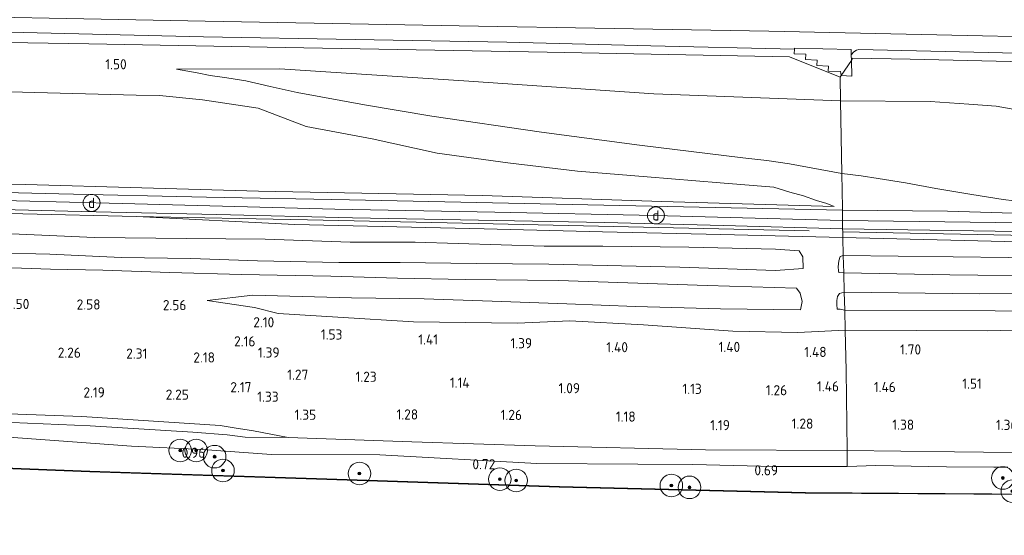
# Model space of a CAD drawing. Extents: x 126429 to 133038, y 413091 to 414846.
# Tile 195 of 256: x 130567 to 130742, y 413182 to 413273. Entities that reach past the tile are written whole.
import ezdxf
from ezdxf.enums import TextEntityAlignment as Align
from ezdxf.lldxf.tags import DXFTag

# ---------------------------------------------------------------- set-up
doc = ezdxf.new("R2010")
doc.units = 0
for name, color, linetype, lineweight in [('B-ME-BC-BETONVORM-GV', 50, 'Continuous', 18), ('B-ME-GR-BOOM-S', 90, 'Continuous', 25), ('B-ME-GR-GRAS-GV', 60, 'Continuous', 13), ('B-ME-GR-MOERAS-GV', 120, 'Continuous', 13), ('B-ME-GW-TALUD_KRUIN-G', 90, 'Continuous', 18), ('B-ME-GW-TALUD_TEEN-G', 90, 'Continuous', 18), ('B-ME-IE-MEUBILAIR_DIJKPAAL-S', 7, 'Continuous', 25), ('B-ME-IE-TERREINAFSCHEIDING_DOORGANG-G', 210, 'Continuous', 18), ('B-ME-IE-TERREINAFSCHEIDING_KUNSTMATIG_HEKWERK-G', 20, 'IE-TERREINAFSCHEIDING-KUNSTMATIG', 18), ('B-ME-OB-BESCHOEIING-GV', 7, 'Continuous', 18), ('B-ME-OB-OEVERVOORZIENING-G', 7, 'Continuous', 18), ('B-ME-OG-HOOGTEPUNT-S', 7, 'Continuous', 25), ('B-ME-OG-WATER_KANAAL-GV', 120, 'Continuous', 18), ('B-ME-VH-VERHARDING_ASFALT-GV', 252, 'Continuous', 18), ('B-ME-VH-VERHARDING_HALFVERHARDING-GV', 252, 'Continuous', 18), ('B-ME-WH-WINTERBED-G', 150, 'WH-WINTERBED', 18)]:
    doc.layers.add(name, color=color, linetype=linetype, lineweight=lineweight)
doc.styles.add('NLCS-ISO', font='NLCS-ISO.ttf')
doc.styles.add('NLCS-ISO-ANNOTATIVE-T18', font='NLCS-ISO.ttf', dxfattribs={"height": 1.8})
doc.styles.get("Standard").update_dxf_attribs({"font": 'arial.ttf'})
doc.linetypes.add('IE-TERREINAFSCHEIDING-KUNSTMATIG', pattern='A,4,[82,NLCS.SHX,S=0.75,R=90,X=0,Y=0],4,-2', length=10)
tags = doc.linetypes.add('WH-WINTERBED', pattern='A,6,-3.5,["WB",Standard,S=1.8,R=0,X=-1.5,Y=-0.9],-3.5,6,-3.5,6,-3.5,6,-3.5,6,-3.5', length=51).pattern_tags.tags
tags[6] = DXFTag(74, 10)

# ---------------------------------------------------------------- blocks, each defined once
blk = doc.blocks.new('SAL-HOOGTELABEL-SO')
at = {"color": 0, "linetype": 'ByBlock', "lineweight": -2, "style": 'NLCS-ISO-ANNOTATIVE-T18'}
blk.add_attdef('HOOGTE', text='', height=1.8, dxfattribs=at).set_placement((2.79, 0), align=Align.RIGHT)
blk = doc.blocks.new('SGR-BOOM_01-SO')
at = {"linetype": 'ByBlock', "lineweight": 18}
h = blk.add_hatch(color=0, dxfattribs=at)
h.dxf.hatch_style = 1
edge = h.paths.add_edge_path()
edge.add_arc((0, 0), 0.25, 0, 360)
at = {"color": 0, "linetype": 'ByBlock', "lineweight": 18}
for radius in [2, 0.25]:
    blk.add_circle((0, 0), radius, dxfattribs=at)
blk = doc.blocks.new('SIE-DIJKPAAL-SO')
at = {"color": 0, "linetype": 'ByBlock', "lineweight": 18}
blk.add_circle((0, 0), 1.5, dxfattribs=at)
at = {"color": 0, "linetype": 'ByBlock', "lineweight": 18, "style": 'NLCS-ISO'}
blk.add_text('d', height=1.8, dxfattribs=at).set_placement((0, 0), align=Align.MIDDLE_CENTER)

msp = doc.modelspace()

# ---------------------------------------------------------------- linework, layer by layer
at = {"layer": 'B-ME-BC-BETONVORM-GV'}
for points in [[(130714.645, 413266.191, 1.383), (130712.81, 413263.506, 1.713), (130712.718, 413264.242, 1.627), (130710.518, 413264.293, 1.627), (130710.581, 413265.178, 1.553), (130708.525, 413265.262, 1.555), (130708.572, 413266.219, 1.471), (130706.518, 413266.327, 1.449), (130706.542, 413267.286, 1.317), (130704.484, 413267.347, 1.315), (130704.542, 413268.154, 1.151), (130704.563, 413268.363, 1.151), (130714.6, 413268.107, 1.153), (130714.581, 413267.195, 1.153)], [(130714.645, 413266.191, 1.383), (130714.704, 413263.403, 1.701), (130712.81, 413263.506, 1.713)]]:
    msp.add_polyline3d(points, close=True, dxfattribs=at)
at = {"layer": 'B-ME-GR-GRAS-GV'}
for points in [[(130754.047, 413270.171, 1.017), (130727.037, 413270.774, 1.026), (130700.027, 413271.377, 1.035), (130672.57, 413271.848, 1.035), (130645.114, 413272.319, 1.035), (130622.577, 413272.73, 1.037), (130600.041, 413273.141, 1.039), (130575.483, 413273.616, 1.065)], [(130550.484, 413269.603, 1.203), (130579.443, 413269.103, 1.292), (130614.237, 413268.465, 1.382), (130637.464, 413268.044, 1.381), (130660.692, 413267.624, 1.38), (130682.185, 413267.221, 1.379), (130703.679, 413266.818, 1.378), (130712.616, 413263.222, 1.748), (130712.694, 413259.033, 2.437), (130679.628, 413260.271, 2.073), (130645.904, 413262.564, 1.723), (130613.302, 413264.677, 1.638), (130594.956, 413264.643, 1.634), (130598.644, 413263.977, 1.796), (130600.945, 413263.517, 1.862), (130603.884, 413263.112, 1.956), (130607.276, 413262.545, 2.126), (130611.615, 413261.581, 2.294), (130616.366, 413260.507, 2.506), (130628.303, 413258.33, 3.082), (130640.233, 413256.317, 3.56), (130659.682, 413253.476, 4.202), (130677.045, 413251.143, 4.77), (130695.383, 413248.926, 5.166), (130699.63, 413248.463, 5.302), (130703.652, 413247.858, 5.474), (130712.936, 413246.128, 5.782), (130713.03, 413240.01, 6.093), (130713.036, 413239.613, 6.093), (130682.033, 413240.265, 6.047), (130651.031, 413240.918, 6.001), (130625.679, 413241.441, 6.052), (130600.327, 413241.964, 6.103), (130574.104, 413242.559, 6.106), (130547.881, 413243.154, 6.109)], [(130749.921, 413256.373, 1.883), (130740.32, 413258.06, 1.962), (130735.486, 413258.435, 1.88), (130728.574, 413258.881, 2.034), (130712.694, 413259.033, 2.437), (130712.616, 413263.222, 1.748), (130712.81, 413263.506, 1.713), (130714.704, 413263.403, 1.701), (130714.645, 413266.191, 1.383), (130714.916, 413266.586, 1.334), (130725.08, 413266.392, 1.334), (130758.033, 413265.663, 1.306)], [(130548.03, 413244.669, 6.024), (130568.231, 413244.182, 6.017), (130588.862, 413243.593, 6.013), (130609.493, 413243.005, 6.009), (130649.151, 413242.22, 5.979), (130681.021, 413241.188, 5.979), (130711.59, 413240.284, 6.041), (130710.258, 413240.813, 5.897), (130708.459, 413241.364, 5.801), (130706.121, 413242.156, 5.693), (130703.724, 413242.836, 5.579), (130700.877, 413243.701, 5.361), (130691.399, 413244.494, 5.1), (130678.409, 413245.531, 4.751), (130666.101, 413246.568, 4.528), (130653.75, 413248.018, 4.226), (130641.186, 413249.754, 3.842), (130629.687, 413252.271, 3.574), (130617.988, 413254.457, 3.206), (130609.461, 413257.735, 2.498), (130599.585, 413259.182, 2.216), (130591.981, 413259.981, 1.91), (130587.842, 413260.032, 1.664), (130549.639, 413261.012, 1.629)], [(130747.382, 413240.812, 5.968), (130741.543, 413241.548, 5.986), (130735.996, 413242.395, 5.994), (130729.627, 413243.465, 5.996), (130724.214, 413244.487, 5.98), (130719.386, 413245.241, 5.922), (130716.358, 413245.701, 5.874), (130712.936, 413246.128, 5.782), (130712.694, 413259.033, 2.437), (130728.574, 413258.881, 2.034), (130735.486, 413258.435, 1.88), (130740.32, 413258.06, 1.962), (130749.921, 413256.373, 1.883)], [(130760.785, 413238.575, 5.901), (130731.668, 413239.455, 6.107), (130713.036, 413239.613, 6.093), (130713.03, 413240.01, 6.093), (130712.936, 413246.128, 5.782), (130716.358, 413245.701, 5.874), (130719.386, 413245.241, 5.922), (130724.214, 413244.487, 5.98), (130729.627, 413243.465, 5.996), (130735.996, 413242.395, 5.994), (130741.543, 413241.548, 5.986), (130747.382, 413240.812, 5.968)], [(130547.519, 413239.483, 6.085), (130567.714, 413239.008, 6.129), (130587.909, 413238.534, 6.173), (130615.965, 413237.125, 6.141), (130649.521, 413236.304, 6.057), (130670.502, 413235.822, 6.04), (130691.484, 413235.34, 6.023), (130713.109, 413234.798, 6.021), (130713.192, 413231.585, 4.852), (130712.64, 413231.451, 4.832), (130712.4, 413230.677, 4.798), (130712.316, 413229.583, 4.772), (130712.364, 413228.875, 4.74), (130712.381, 413228.568, 4.722), (130713.275, 413228.549, 4.722), (130713.368, 413225.107, 3.41), (130712.518, 413224.842, 3.406), (130712.189, 413224.358, 3.39), (130712.073, 413223.642, 3.342), (130712.048, 413222.917, 3.186), (130712.131, 413222.088, 3.058), (130712.647, 413222.084, 3.062), (130713.454, 413221.935, 3.074), (130713.51, 413218.39, 2.089), (130705.111, 413217.924, 2.214), (130693.593, 413218.188, 2.139), (130677.804, 413219.29, 2.064), (130664.715, 413220.019, 2.114), (130655.447, 413219.578, 2.151), (130636.999, 413219.83, 2.063), (130623.581, 413220.648, 2.188), (130613.03, 413221.299, 2.226), (130608.788, 413222.368, 2.513), (130600.42, 413223.65, 2.674), (130608.501, 413224.548, 3.114), (130626.033, 413224.079, 3.164), (130638.911, 413223.892, 3.239), (130650.929, 413223.503, 3.339), (130664.194, 413223.051, 3.176), (130676.338, 413222.576, 3.164), (130691.452, 413222.169, 3.139), (130705.612, 413221.983, 3.039), (130705.905, 413223.452, 3.414), (130705.524, 413224.941, 3.551), (130704.918, 413225.782, 3.564), (130689.063, 413226.258, 3.614), (130662.704, 413227.148, 3.489), (130646.178, 413227.367, 3.576), (130634.166, 413227.609, 3.564), (130622.322, 413227.963, 3.676), (130606.511, 413228.216, 3.551), (130593.806, 413228.559, 3.639), (130581.915, 413229.029, 3.614), (130572.613, 413229.201, 3.414), (130557.245, 413229.724, 3.401)], [(130563.027, 413235.537, 4.838), (130580.465, 413234.795, 4.838), (130596.779, 413234.615, 4.838), (130610.721, 413234.49, 4.938), (130625.798, 413233.994, 4.951), (130637.296, 413233.95, 5.013), (130660.163, 413233.259, 4.814), (130670.548, 413233.268, 5.026), (130685.837, 413233.087, 5.001), (130701.168, 413232.699, 5.076), (130705.386, 413232.403, 5.076), (130706.013, 413231.345, 4.901), (130706.102, 413229.325, 4.901), (130701.19, 413228.945, 4.789), (130684.206, 413229.529, 4.839), (130660.992, 413230.062, 4.714), (130648.09, 413230.206, 4.714), (130634.624, 413230.339, 4.701), (130623.732, 413230.387, 4.626), (130609.314, 413230.635, 4.576), (130597.539, 413231.069, 4.539), (130585.172, 413231.225, 4.551), (130572.547, 413231.827, 4.514), (130562.581, 413232.09, 4.526)], [(130562.581, 413232.09, 4.526), (130572.547, 413231.827, 4.514), (130585.172, 413231.225, 4.551), (130597.539, 413231.069, 4.539), (130609.314, 413230.635, 4.576), (130623.732, 413230.387, 4.626), (130634.624, 413230.339, 4.701), (130648.09, 413230.206, 4.714), (130660.992, 413230.062, 4.714), (130684.206, 413229.529, 4.839), (130701.19, 413228.945, 4.789), (130706.102, 413229.325, 4.901), (130706.013, 413231.345, 4.901), (130705.386, 413232.403, 5.076), (130701.168, 413232.699, 5.076), (130685.837, 413233.087, 5.001), (130670.548, 413233.268, 5.026), (130660.163, 413233.259, 4.814), (130637.296, 413233.95, 5.013), (130625.798, 413233.994, 4.951), (130610.721, 413234.49, 4.938), (130596.779, 413234.615, 4.838), (130580.465, 413234.795, 4.838), (130563.027, 413235.537, 4.838)], [(130557.245, 413229.724, 3.401), (130572.613, 413229.201, 3.414), (130581.915, 413229.029, 3.614), (130593.806, 413228.559, 3.639), (130606.511, 413228.216, 3.551), (130622.322, 413227.963, 3.676), (130634.166, 413227.609, 3.564), (130646.178, 413227.367, 3.576), (130662.704, 413227.148, 3.489), (130689.063, 413226.258, 3.614), (130704.918, 413225.782, 3.564), (130705.524, 413224.941, 3.551), (130705.905, 413223.452, 3.414), (130705.612, 413221.983, 3.039), (130691.452, 413222.169, 3.139), (130676.338, 413222.576, 3.164), (130664.194, 413223.051, 3.176), (130650.929, 413223.503, 3.339), (130638.911, 413223.892, 3.239), (130626.033, 413224.079, 3.164), (130608.501, 413224.548, 3.114), (130600.42, 413223.65, 2.674), (130608.788, 413222.368, 2.513), (130613.03, 413221.299, 2.226), (130623.581, 413220.648, 2.188), (130636.999, 413219.83, 2.063), (130655.447, 413219.578, 2.151), (130664.715, 413220.019, 2.114), (130677.804, 413219.29, 2.064), (130693.593, 413218.188, 2.139), (130705.111, 413217.924, 2.214), (130713.51, 413218.39, 2.089), (130713.713, 413211.201, 1.299), (130713.903, 413197.043, 1.344), (130688.762, 413197.13, 1.161), (130658.574, 413197.856, 1.303), (130636.679, 413198.592, 1.336), (130614.785, 413199.328, 1.369), (130608.612, 413200.495, 1.387), (130605.177, 413201.074, 2.029), (130602.747, 413201.486, 1.968), (130578.176, 413203.047, 2.078), (130544.058, 413204.32, 1.886)], [(130743.186, 413196.664, 1.402), (130732.902, 413196.802, 1.388), (130713.903, 413197.043, 1.344), (130713.713, 413211.201, 1.299), (130713.51, 413218.39, 2.089), (130738.852, 413218.257, 2.276), (130765.008, 413218.968, 2.276)], [(130742.347, 413194.089, 0.877), (130739.874, 413194.103, 0.891), (130731.52, 413194.149, 0.939), (130718.993, 413194.358, 0.889), (130713.881, 413194.183, 0.914), (130713.903, 413197.043, 1.344), (130732.902, 413196.802, 1.388), (130743.186, 413196.664, 1.402)]]:
    msp.add_polyline3d(points, dxfattribs=at)
for points in [[(130712.81, 413263.506, 1.713), (130712.616, 413263.222, 1.748), (130703.679, 413266.818, 1.378), (130682.185, 413267.221, 1.379), (130660.692, 413267.624, 1.38), (130637.464, 413268.044, 1.381), (130614.237, 413268.465, 1.382), (130579.443, 413269.103, 1.292), (130550.484, 413269.603, 1.203), (130550.676, 413271.554, 1.091), (130575.211, 413270.971, 1.092), (130599.747, 413270.389, 1.093), (130626.65, 413269.902, 1.103), (130653.554, 413269.415, 1.113), (130679.048, 413268.784, 1.132), (130704.542, 413268.154, 1.151), (130704.484, 413267.347, 1.315), (130706.542, 413267.286, 1.317), (130706.518, 413266.327, 1.449), (130708.572, 413266.219, 1.471), (130708.525, 413265.262, 1.555), (130710.581, 413265.178, 1.553), (130710.518, 413264.293, 1.627), (130712.718, 413264.242, 1.627)], [(130780.168, 413266.744, 1.109), (130808.682, 413266.17, 1.091), (130834.467, 413265.64, 1.026), (130860.253, 413265.111, 0.961), (130883.605, 413264.772, 0.97), (130906.958, 413264.433, 0.979), (130929.946, 413264.183, 1.052), (130929.718, 413262.638, 1.304), (130904.88, 413262.899, 1.258), (130880.042, 413263.161, 1.212), (130857.842, 413263.539, 1.255), (130835.642, 413263.918, 1.298), (130813.314, 413264.426, 1.288), (130790.987, 413264.934, 1.278), (130758.033, 413265.663, 1.306), (130725.08, 413266.392, 1.334), (130714.916, 413266.586, 1.334), (130714.645, 413266.191, 1.383), (130714.581, 413267.195, 1.153), (130715.08, 413267.732, 1.153), (130715.53, 413268.017, 1.153), (130715.983, 413268.09, 1.153), (130751.655, 413267.319, 1.127)], [(130712.694, 413259.033, 2.437), (130712.936, 413246.128, 5.782), (130703.652, 413247.858, 5.474), (130699.63, 413248.463, 5.302), (130695.383, 413248.926, 5.166), (130677.045, 413251.143, 4.77), (130659.682, 413253.476, 4.202), (130640.233, 413256.317, 3.56), (130628.303, 413258.33, 3.082), (130616.366, 413260.507, 2.506), (130611.615, 413261.581, 2.294), (130607.276, 413262.545, 2.126), (130603.884, 413263.112, 1.956), (130600.945, 413263.517, 1.862), (130598.644, 413263.977, 1.796), (130594.956, 413264.643, 1.634), (130613.302, 413264.677, 1.638), (130645.904, 413262.564, 1.723), (130679.628, 413260.271, 2.073)], [(130710.258, 413240.813, 5.897), (130711.59, 413240.284, 6.041), (130681.021, 413241.188, 5.979), (130649.151, 413242.22, 5.979), (130609.493, 413243.005, 6.009), (130588.862, 413243.593, 6.013), (130568.231, 413244.182, 6.017), (130548.03, 413244.669, 6.024), (130549.639, 413261.012, 1.629), (130587.842, 413260.032, 1.664), (130591.981, 413259.981, 1.91), (130599.585, 413259.182, 2.216), (130609.461, 413257.735, 2.498), (130617.988, 413254.457, 3.206), (130629.687, 413252.271, 3.574), (130641.186, 413249.754, 3.842), (130653.75, 413248.018, 4.226), (130666.101, 413246.568, 4.528), (130678.409, 413245.531, 4.751), (130691.399, 413244.494, 5.1), (130700.877, 413243.701, 5.361), (130703.724, 413242.836, 5.579), (130706.121, 413242.156, 5.693), (130708.459, 413241.364, 5.801)], [(130713.093, 413235.822, 6.014), (130713.109, 413234.798, 6.021), (130691.484, 413235.34, 6.023), (130670.502, 413235.822, 6.04), (130649.521, 413236.304, 6.057), (130615.965, 413237.125, 6.141), (130587.909, 413238.534, 6.173), (130567.714, 413239.008, 6.129), (130547.519, 413239.483, 6.085), (130547.587, 413240.17, 6.032), (130578.067, 413239.41, 6.076), (130602.125, 413238.85, 6.04), (130626.184, 413238.29, 6.004), (130648.509, 413237.875, 5.996), (130670.834, 413237.461, 5.988), (130691.96, 413236.894, 6.003), (130713.086, 413236.328, 6.018)], [(130904.218, 413235.694, 6.206), (130882.615, 413235.217, 6.206), (130859.495, 413234.946, 6.195), (130836.376, 413234.676, 6.184), (130816.369, 413234.687, 6.179), (130796.362, 413234.699, 6.174), (130774.082, 413234.862, 6.113), (130751.803, 413235.026, 6.052), (130713.093, 413235.822, 6.014), (130713.086, 413236.328, 6.018), (130740.129, 413235.897, 5.994), (130767.173, 413235.466, 5.97), (130789.471, 413235.382, 6.01), (130811.77, 413235.299, 6.05), (130833.158, 413235.375, 6.08), (130854.546, 413235.452, 6.11), (130894.174, 413236.03, 6.118), (130925.919, 413236.84, 6.11), (130925.821, 413236.172, 6.206)], [(130925.635, 413234.912, 6.208), (130905.446, 413234.628, 6.135), (130885.258, 413234.344, 6.061), (130863.513, 413233.974, 6.057), (130841.768, 413233.605, 6.053), (130817.813, 413233.545, 6.051), (130793.858, 413233.486, 6.049), (130771.43, 413233.687, 6.047), (130749.002, 413233.888, 6.045), (130713.109, 413234.798, 6.021), (130713.093, 413235.822, 6.014), (130751.803, 413235.026, 6.052), (130774.082, 413234.862, 6.113), (130796.362, 413234.699, 6.174), (130816.369, 413234.687, 6.179), (130836.376, 413234.676, 6.184), (130859.495, 413234.946, 6.195), (130882.615, 413235.217, 6.206), (130904.218, 413235.694, 6.206), (130925.821, 413236.172, 6.206)], [(130925.635, 413234.912, 6.208), (130925.139, 413231.961, 4.934), (130895.467, 413231.205, 4.67), (130864.605, 413230.535, 4.854), (130826.598, 413230.69, 4.856), (130787.932, 413230.576, 4.793), (130752.186, 413231.138, 4.656), (130713.192, 413231.585, 4.852), (130713.109, 413234.798, 6.021), (130749.002, 413233.888, 6.045), (130771.43, 413233.687, 6.047), (130793.858, 413233.486, 6.049), (130817.813, 413233.545, 6.051), (130841.768, 413233.605, 6.053), (130863.513, 413233.974, 6.057), (130885.258, 413234.344, 6.061), (130905.446, 413234.628, 6.135)], [(130925.139, 413231.961, 4.934), (130924.562, 413228.045, 4.536), (130885.4, 413227.429, 4.367), (130856.093, 413226.936, 4.472), (130827.465, 413227.108, 4.26), (130807.574, 413227.263, 4.211), (130781.678, 413227.477, 4.51), (130751.892, 413227.912, 4.542), (130732.096, 413228.161, 4.748), (130713.275, 413228.549, 4.722), (130713.192, 413231.585, 4.852), (130752.186, 413231.138, 4.656), (130787.932, 413230.576, 4.793), (130826.598, 413230.69, 4.856), (130864.605, 413230.535, 4.854), (130895.467, 413231.205, 4.67)], [(130713.192, 413231.585, 4.852), (130713.275, 413228.549, 4.722), (130712.381, 413228.568, 4.722), (130712.364, 413228.875, 4.74), (130712.316, 413229.583, 4.772), (130712.4, 413230.677, 4.798), (130712.64, 413231.451, 4.832)], [(130827.465, 413227.108, 4.26), (130856.093, 413226.936, 4.472), (130885.4, 413227.429, 4.367), (130924.562, 413228.045, 4.536), (130924.338, 413225.69, 3.473), (130910.463, 413225.496, 3.556), (130881.199, 413225.358, 3.602), (130853.429, 413225.144, 3.534), (130819.539, 413224.943, 3.508), (130798.703, 413225, 3.49), (130777.868, 413225.057, 3.472), (130757.566, 413224.933, 3.457), (130737.264, 413224.809, 3.442), (130713.368, 413225.107, 3.41), (130713.275, 413228.549, 4.722), (130732.096, 413228.161, 4.748), (130751.892, 413227.912, 4.542), (130781.678, 413227.477, 4.51), (130807.574, 413227.263, 4.211)], [(130713.368, 413225.107, 3.41), (130713.454, 413221.935, 3.074), (130712.647, 413222.084, 3.062), (130712.131, 413222.088, 3.058), (130712.048, 413222.917, 3.186), (130712.073, 413223.642, 3.342), (130712.189, 413224.358, 3.39), (130712.518, 413224.842, 3.406)], [(130924.338, 413225.69, 3.473), (130923.688, 413221.568, 3.104), (130902.005, 413221.071, 3.205), (130879.678, 413220.972, 3.105), (130846.702, 413220.499, 2.982), (130813.885, 413220.697, 2.934), (130789.876, 413221.055, 3.008), (130766.128, 413221.341, 3.12), (130740.141, 413221.764, 3.178), (130713.454, 413221.935, 3.074), (130713.368, 413225.107, 3.41), (130737.264, 413224.809, 3.442), (130757.566, 413224.933, 3.457), (130777.868, 413225.057, 3.472), (130798.703, 413225, 3.49), (130819.539, 413224.943, 3.508), (130853.429, 413225.144, 3.534), (130881.199, 413225.358, 3.602), (130910.463, 413225.496, 3.556)], [(130813.885, 413220.697, 2.934), (130846.702, 413220.499, 2.982), (130879.678, 413220.972, 3.105), (130902.005, 413221.071, 3.205), (130923.688, 413221.568, 3.104), (130923.114, 413218.5, 2.264), (130908.763, 413218.085, 2.114), (130891.839, 413218.132, 2.289), (130872.549, 413217.862, 2.139), (130859.295, 413218.285, 2.114), (130841.447, 413218.313, 2.151), (130823.467, 413218.616, 2.176), (130790.8, 413218.258, 2.039), (130765.008, 413218.968, 2.276), (130738.852, 413218.257, 2.276), (130713.51, 413218.39, 2.089), (130713.454, 413221.935, 3.074), (130740.141, 413221.764, 3.178), (130766.128, 413221.341, 3.12), (130789.876, 413221.055, 3.008)], [(130608.612, 413200.495, 1.387), (130614.785, 413199.328, 1.369), (130607.167, 413199.378, 1.458), (130603.975, 413199.818, 1.82), (130597.86, 413200.259, 1.933), (130579.697, 413201.387, 1.895), (130562.956, 413202.098, 1.933), (130551.995, 413202.12, 1.77), (130543.858, 413202.425, 1.733), (130544.058, 413204.32, 1.886), (130578.176, 413203.047, 2.078), (130602.747, 413201.486, 1.968), (130605.177, 413201.074, 2.029)], [(130713.903, 413197.043, 1.344), (130713.881, 413194.183, 0.914), (130700.942, 413194.215, 0.814), (130686.5, 413194.577, 0.827), (130676.794, 413194.614, 0.814), (130658.876, 413194.704, 0.839), (130631.001, 413196.261, 1.039), (130611.808, 413196.352, 0.964), (130599.604, 413197.213, 1.077), (130586.974, 413197.798, 1.247), (130563.625, 413199.488, 1.314), (130543.658, 413200.256, 1.15), (130543.858, 413202.425, 1.733), (130551.995, 413202.12, 1.77), (130562.956, 413202.098, 1.933), (130579.697, 413201.387, 1.895), (130597.86, 413200.259, 1.933), (130603.975, 413199.818, 1.82), (130607.167, 413199.378, 1.458), (130614.785, 413199.328, 1.369), (130636.679, 413198.592, 1.336), (130658.574, 413197.856, 1.303), (130688.762, 413197.13, 1.161)]]:
    msp.add_polyline3d(points, close=True, dxfattribs=at)
at = {"layer": 'B-ME-GR-MOERAS-GV'}
msp.add_polyline3d([(130746.361, 413189.312, 0.737), (130739.562, 413189.3575, 0.737), (130706.488, 413189.579, 0.733), (130662.871, 413190.658, 0.713), (130621.627, 413192.021, 0.713), (130586.7856, 413193.1362, 0.7462), (130579.608, 413193.366, 0.753), (130543.1147, 413194.767, 0.709), (130543.658, 413200.256, 1.15), (130563.625, 413199.488, 1.314), (130586.974, 413197.798, 1.247), (130599.604, 413197.213, 1.077), (130611.808, 413196.352, 0.964), (130631.001, 413196.261, 1.039), (130658.876, 413194.704, 0.839), (130676.794, 413194.614, 0.814), (130686.5, 413194.577, 0.827), (130700.942, 413194.215, 0.814), (130713.881, 413194.183, 0.914), (130718.993, 413194.358, 0.889), (130731.52, 413194.149, 0.939), (130739.874, 413194.103, 0.891), (130742.347, 413194.089, 0.877)], dxfattribs=at)
at = {"layer": 'B-ME-GW-TALUD_KRUIN-G'}
for points in [[(130594.956, 413264.643, 1.634), (130598.644, 413263.977, 1.796), (130600.945, 413263.517, 1.862), (130603.884, 413263.112, 1.956), (130607.276, 413262.545, 2.126), (130611.615, 413261.581, 2.294), (130616.366, 413260.507, 2.506), (130628.303, 413258.33, 3.082), (130640.233, 413256.317, 3.56), (130659.682, 413253.476, 4.202), (130677.045, 413251.143, 4.77), (130695.383, 413248.926, 5.166), (130699.63, 413248.463, 5.302), (130703.652, 413247.858, 5.474), (130712.936, 413246.128, 5.782), (130716.358, 413245.701, 5.874), (130719.386, 413245.241, 5.922), (130724.214, 413244.487, 5.98), (130729.627, 413243.465, 5.996), (130735.996, 413242.395, 5.994), (130741.543, 413241.548, 5.986), (130747.382, 413240.812, 5.968)], [(130711.59, 413240.284, 6.041), (130681.021, 413241.188, 5.979), (130649.151, 413242.22, 5.979), (130609.493, 413243.005, 6.009), (130588.862, 413243.593, 6.013), (130568.231, 413244.182, 6.017), (130548.03, 413244.669, 6.024)], [(130587.909, 413238.534, 6.173), (130567.714, 413239.008, 6.129), (130547.519, 413239.483, 6.085)], [(130925.635, 413234.912, 6.208), (130905.446, 413234.628, 6.135), (130885.258, 413234.344, 6.061), (130863.513, 413233.974, 6.057), (130841.768, 413233.605, 6.053), (130817.813, 413233.545, 6.051), (130793.858, 413233.486, 6.049), (130771.43, 413233.687, 6.047), (130749.002, 413233.888, 6.045), (130713.109, 413234.798, 6.021), (130691.484, 413235.34, 6.023), (130670.502, 413235.822, 6.04), (130649.521, 413236.304, 6.057), (130615.965, 413237.125, 6.141), (130587.909, 413238.534, 6.173)], [(130546.847, 413232.808, 4.614), (130551.201, 413232.515, 4.726), (130562.581, 413232.09, 4.526), (130572.547, 413231.827, 4.514), (130585.172, 413231.225, 4.551), (130597.539, 413231.069, 4.539), (130609.314, 413230.635, 4.576), (130623.732, 413230.387, 4.626), (130634.624, 413230.339, 4.701), (130648.09, 413230.206, 4.714), (130660.992, 413230.062, 4.714), (130684.206, 413229.529, 4.839), (130701.19, 413228.945, 4.789), (130706.102, 413229.325, 4.901)], [(130924.562, 413228.045, 4.536), (130885.4, 413227.429, 4.367), (130856.093, 413226.936, 4.472), (130827.465, 413227.108, 4.26), (130807.574, 413227.263, 4.211), (130781.678, 413227.477, 4.51), (130751.892, 413227.912, 4.542), (130732.096, 413228.161, 4.748), (130713.275, 413228.549, 4.722), (130712.381, 413228.568, 4.722)], [(130600.42, 413223.65, 2.674), (130608.501, 413224.548, 3.114), (130626.033, 413224.079, 3.164), (130638.911, 413223.892, 3.239), (130650.929, 413223.503, 3.339), (130664.194, 413223.051, 3.176), (130676.338, 413222.576, 3.164), (130691.452, 413222.169, 3.139), (130705.612, 413221.983, 3.039)], [(130712.131, 413222.088, 3.058), (130712.647, 413222.084, 3.062), (130713.454, 413221.935, 3.074), (130740.141, 413221.764, 3.178), (130766.128, 413221.341, 3.12), (130789.876, 413221.055, 3.008), (130813.885, 413220.697, 2.934), (130846.702, 413220.499, 2.982), (130879.678, 413220.972, 3.105), (130902.005, 413221.071, 3.205), (130923.688, 413221.568, 3.104)], [(130614.785, 413199.328, 1.369), (130607.167, 413199.378, 1.458), (130603.975, 413199.818, 1.82), (130597.86, 413200.259, 1.933), (130579.697, 413201.387, 1.895), (130562.956, 413202.098, 1.933), (130551.995, 413202.12, 1.77), (130543.858, 413202.425, 1.733)], [(130743.186, 413196.664, 1.402), (130732.902, 413196.802, 1.388), (130713.903, 413197.043, 1.344), (130688.762, 413197.13, 1.161), (130658.574, 413197.856, 1.303), (130636.679, 413198.592, 1.336), (130614.785, 413199.328, 1.369)]]:
    msp.add_polyline3d(points, dxfattribs=at)
at = {"layer": 'B-ME-GW-TALUD_TEEN-G'}
for points in [[(130714.645, 413266.191, 1.383), (130714.916, 413266.586, 1.334)], [(130928.891, 413255.755, 1.71), (130893.537, 413255.588, 1.714), (130860.131, 413255.535, 1.698), (130838.825, 413255.849, 1.649), (130816.199, 413256.32, 1.6), (130795.403, 413256.647, 1.574), (130775.75, 413256.077, 1.786), (130749.921, 413256.373, 1.883), (130740.32, 413258.06, 1.962), (130735.486, 413258.435, 1.88), (130728.574, 413258.881, 2.034), (130712.694, 413259.033, 2.437), (130679.628, 413260.271, 2.073), (130645.904, 413262.564, 1.723), (130613.302, 413264.677, 1.638), (130594.956, 413264.643, 1.634)], [(130711.59, 413240.284, 6.041), (130710.258, 413240.813, 5.897), (130708.459, 413241.364, 5.801), (130706.121, 413242.156, 5.693), (130703.724, 413242.836, 5.579), (130700.877, 413243.701, 5.361), (130691.399, 413244.494, 5.1), (130678.409, 413245.531, 4.751), (130666.101, 413246.568, 4.528), (130653.75, 413248.018, 4.226), (130641.186, 413249.754, 3.842), (130629.687, 413252.271, 3.574), (130617.988, 413254.457, 3.206), (130609.461, 413257.735, 2.498), (130599.585, 413259.182, 2.216), (130591.981, 413259.981, 1.91), (130587.842, 413260.032, 1.664), (130549.639, 413261.012, 1.629)], [(130547.093, 413235.929, 4.813), (130563.027, 413235.537, 4.838), (130580.465, 413234.795, 4.838), (130596.779, 413234.615, 4.838), (130610.721, 413234.49, 4.938), (130625.798, 413233.994, 4.951), (130637.296, 413233.95, 5.013), (130660.163, 413233.259, 4.814), (130670.548, 413233.268, 5.026), (130685.837, 413233.087, 5.001), (130701.168, 413232.699, 5.076), (130705.386, 413232.403, 5.076), (130706.013, 413231.345, 4.901), (130706.102, 413229.325, 4.901)], [(130925.139, 413231.961, 4.934), (130895.467, 413231.205, 4.67), (130864.605, 413230.535, 4.854), (130826.598, 413230.69, 4.856), (130787.932, 413230.576, 4.793), (130752.186, 413231.138, 4.656), (130713.192, 413231.585, 4.852), (130712.64, 413231.451, 4.832), (130712.4, 413230.677, 4.798), (130712.316, 413229.583, 4.772), (130712.364, 413228.875, 4.74), (130712.381, 413228.568, 4.722)], [(130546.615, 413230.406, 3.526), (130557.245, 413229.724, 3.401), (130572.613, 413229.201, 3.414), (130581.915, 413229.029, 3.614), (130593.806, 413228.559, 3.639), (130606.511, 413228.216, 3.551), (130622.322, 413227.963, 3.676), (130634.166, 413227.609, 3.564), (130646.178, 413227.367, 3.576), (130662.704, 413227.148, 3.489), (130689.063, 413226.258, 3.614), (130704.918, 413225.782, 3.564), (130705.524, 413224.941, 3.551), (130705.905, 413223.452, 3.414), (130705.612, 413221.983, 3.039)], [(130924.338, 413225.69, 3.473), (130910.463, 413225.496, 3.556), (130881.199, 413225.358, 3.602), (130853.429, 413225.144, 3.534), (130819.539, 413224.943, 3.508), (130798.703, 413225, 3.49), (130777.868, 413225.057, 3.472), (130757.566, 413224.933, 3.457), (130737.264, 413224.809, 3.442), (130713.368, 413225.107, 3.41), (130712.518, 413224.842, 3.406), (130712.189, 413224.358, 3.39), (130712.073, 413223.642, 3.342), (130712.048, 413222.917, 3.186), (130712.131, 413222.088, 3.058)], [(130600.42, 413223.65, 2.674), (130608.788, 413222.368, 2.513), (130613.03, 413221.299, 2.226), (130623.581, 413220.648, 2.188), (130636.999, 413219.83, 2.063), (130655.447, 413219.578, 2.151), (130664.715, 413220.019, 2.114), (130677.804, 413219.29, 2.064), (130693.593, 413218.188, 2.139), (130705.111, 413217.924, 2.214), (130713.51, 413218.39, 2.089), (130738.852, 413218.257, 2.276), (130765.008, 413218.968, 2.276), (130790.8, 413218.258, 2.039), (130823.467, 413218.616, 2.176), (130841.447, 413218.313, 2.151), (130859.295, 413218.285, 2.114), (130872.549, 413217.862, 2.139), (130891.839, 413218.132, 2.289), (130908.763, 413218.085, 2.114), (130923.114, 413218.5, 2.264)], [(130742.347, 413194.089, 0.877), (130739.874, 413194.103, 0.891), (130731.52, 413194.149, 0.939), (130718.993, 413194.358, 0.889), (130713.881, 413194.183, 0.914), (130700.942, 413194.215, 0.814), (130686.5, 413194.577, 0.827), (130676.794, 413194.614, 0.814), (130658.876, 413194.704, 0.839), (130631.001, 413196.261, 1.039), (130611.808, 413196.352, 0.964), (130599.604, 413197.213, 1.077), (130586.974, 413197.798, 1.247), (130563.625, 413199.488, 1.314), (130543.658, 413200.256, 1.15)]]:
    msp.add_polyline3d(points, dxfattribs=at)
at = {"layer": 'B-ME-IE-TERREINAFSCHEIDING_DOORGANG-G'}
for points in [[(130714.645, 413266.191, 1.383), (130712.81, 413263.506, 1.713), (130712.616, 413263.222, 1.748)], [(130713.03, 413240.01, 6.093), (130713.036, 413239.613, 6.093), (130713.063, 413237.831, 5.988), (130713.086, 413236.328, 6.018), (130713.093, 413235.822, 6.014)]]:
    msp.add_polyline3d(points, dxfattribs=at)
at = {"layer": 'B-ME-IE-TERREINAFSCHEIDING_KUNSTMATIG_HEKWERK-G'}
for points in [[(130550.484, 413269.603, 1.203), (130579.443, 413269.103, 1.292), (130614.237, 413268.465, 1.382), (130637.464, 413268.044, 1.381), (130660.692, 413267.624, 1.38), (130682.185, 413267.221, 1.379), (130703.679, 413266.818, 1.378), (130712.616, 413263.222, 1.748), (130712.694, 413259.033, 2.437), (130712.936, 413246.128, 5.782), (130713.03, 413240.01, 6.093)], [(130714.916, 413266.586, 1.334), (130725.08, 413266.392, 1.334), (130758.033, 413265.663, 1.306), (130790.987, 413264.934, 1.278), (130813.314, 413264.426, 1.288), (130835.642, 413263.918, 1.298), (130857.842, 413263.539, 1.255), (130880.042, 413263.161, 1.212), (130904.88, 413262.899, 1.258), (130929.718, 413262.638, 1.304)], [(130707.146, 413235.988, 6.039), (130677.796, 413236.644, 6.04), (130648.446, 413237.3, 6.041), (130618.177, 413237.917, 6.107), (130587.909, 413238.534, 6.173)], [(130713.903, 413197.043, 1.344), (130713.713, 413211.201, 1.299), (130713.51, 413218.39, 2.089), (130713.454, 413221.935, 3.074), (130713.368, 413225.107, 3.41), (130713.275, 413228.549, 4.722), (130713.192, 413231.585, 4.852), (130713.109, 413234.798, 6.021), (130713.093, 413235.822, 6.014), (130751.803, 413235.026, 6.052), (130774.082, 413234.862, 6.113), (130796.362, 413234.699, 6.174), (130816.369, 413234.687, 6.179), (130836.376, 413234.676, 6.184), (130859.495, 413234.946, 6.195), (130882.615, 413235.217, 6.206), (130904.218, 413235.694, 6.206), (130925.821, 413236.172, 6.206)], [(130544.058, 413204.32, 1.886), (130578.176, 413203.047, 2.078), (130602.747, 413201.486, 1.968), (130605.177, 413201.074, 2.029), (130608.612, 413200.495, 1.387), (130614.785, 413199.328, 1.369)], [(130713.903, 413197.043, 1.344), (130713.881, 413194.183, 0.914)]]:
    msp.add_polyline3d(points, dxfattribs=at)
at = {"layer": 'B-ME-OB-BESCHOEIING-GV'}
msp.add_polyline3d([(130746.36, 413189.212, 0.7), (130706.417, 413189.481, 0.7), (130662.823, 413190.56, 0.7), (130621.624, 413191.921, 0.7), (130579.604, 413193.266, 0.7), (130543.1049, 413194.6672, 0.7), (130543.1147, 413194.767, 0.709), (130579.608, 413193.366, 0.753), (130586.7856, 413193.1362, 0.7462), (130621.627, 413192.021, 0.713), (130662.871, 413190.658, 0.713), (130706.488, 413189.579, 0.733), (130739.562, 413189.3575, 0.737), (130746.361, 413189.312, 0.737)], dxfattribs=at)
at = {"layer": 'B-ME-OB-OEVERVOORZIENING-G'}
msp.add_polyline3d([(130918.5371, 413186.5743, 0.7), (130906.497, 413187.354, 0.7), (130890.302, 413188.446, 0.7), (130886.877, 413188.641, 0.7), (130885.026, 413188.635, 0.7), (130853.81, 413188.687, 0.7), (130828.219, 413188.678, 0.7), (130792.583, 413188.863, 0.7), (130772.41, 413188.867, 0.7), (130746.36, 413189.212, 0.7), (130706.417, 413189.481, 0.7), (130662.823, 413190.56, 0.7), (130621.624, 413191.921, 0.7), (130579.604, 413193.266, 0.7), (130543.1049, 413194.6672, 0.7)], dxfattribs=at)
at = {"layer": 'B-ME-OG-WATER_KANAAL-GV'}
msp.add_polyline3d([(130765.734, 413154.75, 0.7), (130725.062, 413155.006, 0.7), (130725.062, 413154.791, 0.7), (130726.078, 413154.8, 0.7), (130726.052, 413154.369, 0.7), (130725.684, 413154.36, 0.7), (130725.054, 413154.444, 0.7), (130724.255, 413154.729, 0.7), (130723.749, 413154.996, 0.7), (130679.83, 413155.868, 0.7), (130641.473, 413156.526, 0.7), (130602.41, 413157.734, 0.7), (130539.6442, 413159.5479, 0.7), (130543.1049, 413194.6672, 0.7), (130579.604, 413193.266, 0.7), (130621.624, 413191.921, 0.7), (130662.823, 413190.56, 0.7), (130706.417, 413189.481, 0.7), (130746.36, 413189.212, 0.7)], dxfattribs=at)
at = {"layer": 'B-ME-VH-VERHARDING_ASFALT-GV'}
msp.add_polyline3d([(130751.655, 413267.319, 1.127), (130715.983, 413268.09, 1.153), (130715.53, 413268.017, 1.153), (130715.08, 413267.732, 1.153), (130714.581, 413267.195, 1.153), (130714.6, 413268.107, 1.153), (130704.563, 413268.363, 1.151), (130704.542, 413268.154, 1.151), (130679.048, 413268.784, 1.132), (130653.554, 413269.415, 1.113), (130626.65, 413269.902, 1.103), (130599.747, 413270.389, 1.093), (130575.211, 413270.971, 1.092), (130550.676, 413271.554, 1.091), (130550.926, 413274.092, 1.091), (130575.483, 413273.616, 1.065), (130600.041, 413273.141, 1.039), (130622.577, 413272.73, 1.037), (130645.114, 413272.319, 1.035), (130672.57, 413271.848, 1.035), (130700.027, 413271.377, 1.035), (130727.037, 413270.774, 1.026), (130754.047, 413270.171, 1.017)], dxfattribs=at)
at = {"layer": 'B-ME-VH-VERHARDING_HALFVERHARDING-GV'}
for points in [[(130713.063, 413237.831, 5.988), (130713.086, 413236.328, 6.018), (130691.96, 413236.894, 6.003), (130670.834, 413237.461, 5.988), (130648.509, 413237.875, 5.996), (130626.184, 413238.29, 6.004), (130602.125, 413238.85, 6.04), (130578.067, 413239.41, 6.076), (130547.587, 413240.17, 6.032), (130547.881, 413243.154, 6.109), (130574.104, 413242.559, 6.106), (130600.327, 413241.964, 6.103), (130625.679, 413241.441, 6.052), (130651.031, 413240.918, 6.001), (130682.033, 413240.265, 6.047), (130713.036, 413239.613, 6.093)], [(130926.375, 413239.936, 6.164), (130925.919, 413236.84, 6.11), (130894.174, 413236.03, 6.118), (130854.546, 413235.452, 6.11), (130833.158, 413235.375, 6.08), (130811.77, 413235.299, 6.05), (130789.471, 413235.382, 6.01), (130767.173, 413235.466, 5.97), (130740.129, 413235.897, 5.994), (130713.086, 413236.328, 6.018), (130713.063, 413237.831, 5.988), (130713.036, 413239.613, 6.093), (130731.668, 413239.455, 6.107), (130760.785, 413238.575, 5.901), (130787.198, 413238.464, 5.973), (130813.611, 413238.354, 6.045), (130837.939, 413238.517, 6.043), (130862.268, 413238.681, 6.041), (130889.687, 413239.152, 6.041), (130917.107, 413239.624, 6.041)]]:
    msp.add_polyline3d(points, close=True, dxfattribs=at)
at = {"layer": 'B-ME-WH-WINTERBED-G'}
msp.add_polyline3d([(130926.143, 413238.363, 6.139), (130903.634, 413237.847, 6.098), (130881.126, 413237.332, 6.056), (130850.872, 413237.021, 6.026), (130820.618, 413236.71, 5.996), (130794.046, 413236.871, 5.992), (130767.474, 413237.032, 5.988), (130740.268, 413237.431, 5.988), (130713.063, 413237.831, 5.988), (130679.852, 413238.708, 5.969), (130651.446, 413239.268, 6.014), (130623.04, 413239.828, 6.058), (130585.391, 413240.791, 6.107), (130547.743, 413241.753, 6.155)], dxfattribs=at)

# ---------------------------------------------------------------- block references
at = {"layer": 'B-ME-GR-BOOM-S'}
for p in [(130595.648, 413197.042, 1.073), (130598.457, 413197.041, 1.11), (130601.742, 413195.938, 0.881), (130603.216, 413193.485, 0.785), (130627.408, 413192.968, 0.663), (130652.321, 413191.942, 0.681), (130655.199, 413191.714, 0.681), (130741.469, 413192.161, 1.124), (130682.717, 413190.839, 0.753), (130685.929, 413190.495, 0.759), (130743.169, 413189.833, 0.925)]:
    msp.add_blockref('SGR-BOOM_01-SO', p, dxfattribs=at)
at = {"layer": 'B-ME-IE-MEUBILAIR_DIJKPAAL-S'}
for p in [(130579.928, 413240.93, 6.114), (130679.974, 413238.705, 5.969)]:
    msp.add_blockref('SIE-DIJKPAAL-SO', p, dxfattribs=at)
at = {"layer": 'B-ME-OG-HOOGTEPUNT-S'}
for p, values in [((130583.355, 413264.61, 1.502), {'HOOGTE': '1.50'}), ((130566.097, 413222.119, 2.502), {'HOOGTE': '2.50'}), ((130578.714, 413222.019, 2.576), {'HOOGTE': '2.58'}), ((130593.945, 413221.909, 2.564), {'HOOGTE': '2.56'}), ((130609.517, 413218.872, 2.102), {'HOOGTE': '2.10'}), ((130621.605, 413216.701, 1.526), {'HOOGTE': '1.53'}), ((130606.183, 413215.489, 2.156), {'HOOGTE': '2.16'}), ((130638.574, 413215.816, 1.414), {'HOOGTE': '1.41'}), ((130655.237, 413215.152, 1.389), {'HOOGTE': '1.39'}), ((130672.231, 413214.449, 1.402), {'HOOGTE': '1.40'}), ((130692.123, 413214.499, 1.402), {'HOOGTE': '1.40'}), ((130575.236, 413213.472, 2.256), {'HOOGTE': '2.26'}), ((130587.022, 413213.313, 2.306), {'HOOGTE': '2.31'}), ((130599.011, 413212.626, 2.182), {'HOOGTE': '2.18'}), ((130610.463, 413213.506, 1.394), {'HOOGTE': '1.39'}), ((130707.447, 413213.611, 1.476), {'HOOGTE': '1.48'}), ((130724.204, 413214.042, 1.702), {'HOOGTE': '1.70'}), ((130615.563, 413209.571, 1.269), {'HOOGTE': '1.27'}), ((130627.685, 413209.203, 1.232), {'HOOGTE': '1.23'}), ((130605.48, 413207.355, 2.169), {'HOOGTE': '2.17'}), ((130644.159, 413208.164, 1.144), {'HOOGTE': '1.14'}), ((130709.65, 413207.506, 1.456), {'HOOGTE': '1.46'}), ((130719.719, 413207.392, 1.456), {'HOOGTE': '1.46'}), ((130734.977, 413207.986, 1.506), {'HOOGTE': '1.51'}), ((130579.491, 413206.422, 2.189), {'HOOGTE': '2.19'}), ((130594.376, 413206.032, 2.252), {'HOOGTE': '2.25'}), ((130610.297, 413205.669, 1.332), {'HOOGTE': '1.33'}), ((130663.729, 413207.179, 1.094), {'HOOGTE': '1.09'}), ((130685.319, 413207.059, 1.132), {'HOOGTE': '1.13'}), ((130700.45, 413206.821, 1.256), {'HOOGTE': '1.26'}), ((130616.952, 413202.474, 1.352), {'HOOGTE': '1.35'}), ((130635.029, 413202.523, 1.276), {'HOOGTE': '1.28'}), ((130653.446, 413202.453, 1.264), {'HOOGTE': '1.26'}), ((130673.596, 413202.146, 1.176), {'HOOGTE': '1.18'}), ((130690.306, 413200.625, 1.189), {'HOOGTE': '1.19'}), ((130705.097, 413200.897, 1.276), {'HOOGTE': '1.28'}), ((130722.976, 413200.709, 1.376), {'HOOGTE': '1.38'}), ((130741.291, 413200.675, 1.364), {'HOOGTE': '1.36'}), ((130597.294, 413195.74, 0.959), {'HOOGTE': '0.96'}), ((130648.713, 413193.701, 0.717), {'HOOGTE': '0.72'}), ((130698.843, 413192.633, 0.687), {'HOOGTE': '0.69'})]:
    msp.add_blockref('SAL-HOOGTELABEL-SO', p, dxfattribs=at).add_auto_attribs(values)

doc.saveas('drawing.dxf')
